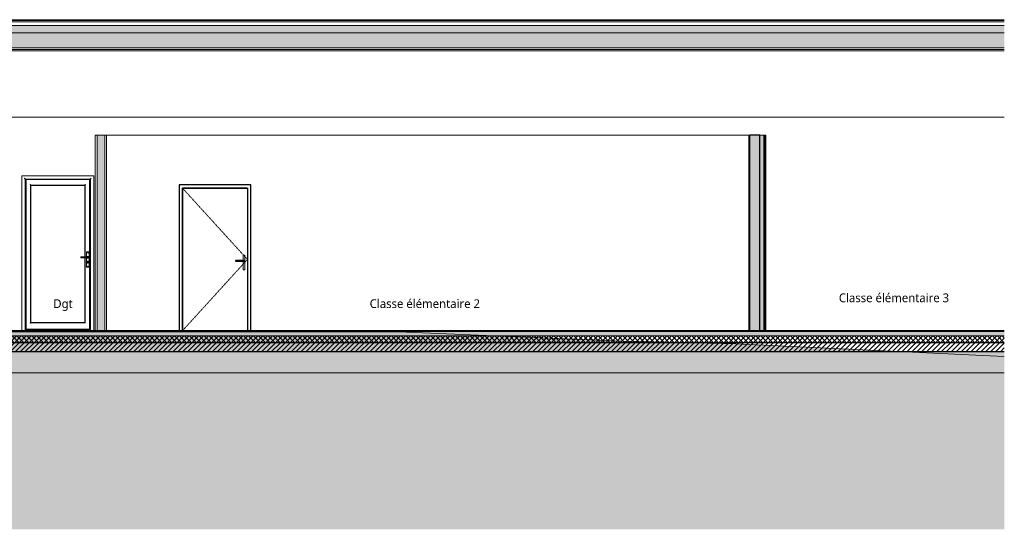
# Model space of a CAD drawing. Header units: millimetres. Extents: x -19731 to 221935, y -2951 to 6011.
# Tile 19 of 41: x 89803 to 103936, y -2849 to 4457. Entities that reach past the tile are written whole.
import ezdxf

# ---------------------------------------------------------------- set-up
doc = ezdxf.new("R2010")
doc.units = ezdxf.units.MM
doc.linetypes.add('A-pointilles', pattern=[0.53, 0, -0.53])
doc.linetypes.add('Tiret', pattern=[2.5, 1.25, -1.25])
for name, color, linetype, lineweight in [('A-AREA-IDEN', 2, 'Continuous', 9), ('A-DOOR', 31, 'Continuous', 25), ('A-DOOR-FRAM', 31, 'Continuous', 25), ('A-FLOR-FNSH', 192, 'Continuous', 13), ('A-FLOR-MCUT', 51, 'Continuous', 13), ('A-FLOR-PATT', 8, 'Continuous', 13), ('A-ROOF', 132, 'Continuous', 13), ('A-ROOF-FNSH', 132, 'Continuous', 13), ('A-ROOF-PATT', 132, 'Continuous', 13), ('A-WALL', 113, 'Continuous', 13), ('A-WALL-FNSH', 113, 'Continuous', 13), ('A-WALL-PATT', 111, 'Continuous', 13), ('C-TOPO-FNSH', 192, 'A-pointilles', 13), ('C-TOPO-PATT', 8, 'Continuous', 100), ('I-WALL', 2, 'Continuous', 13)]:
    doc.layers.add(name, color=color, linetype=linetype, lineweight=lineweight)
doc.styles.add('Trebuchet MS_1', font='trebuc.ttf', dxfattribs={"height": 125})
pattern_1 = [(225, (92766.58, 4457.104), (-88.89959, -177.79988), [15.715, -110.008]), (225, (92733.24, 4379.317), (-88.89959, -177.79988), [15.715, -110.008]), (225, (92722.13, 4457.104), (-88.89959, -177.79988), [15.715, -110.008]), (225, (92688.79, 4379.317), (-88.89959, -177.79988), [15.715, -110.008]), (251.565, (92755.467, 4445.992), (-88.89985, -355.599625), [35.141, -245.986]), (251.565, (92744.354, 4412.655), (-88.89985, -355.599625), [35.141, -245.986]), (251.565, (92711.017, 4445.992), (-88.89985, -355.599625), [35.141, -245.986]), (251.565, (92699.904, 4412.655), (-88.89985, -355.599625), [35.141, -245.986]), (315, (92755.466, 4379.317), (-88.89959, 177.79988), [15.715, -110.008]), (315, (92722.13, 4457.104), (-88.89959, 177.79988), [15.715, -110.008]), (315, (92711.02, 4379.32), (-88.89959, 177.79988), [15.715, -110.008]), (315, (92677.68, 4457.104), (-88.89959, 177.79988), [15.715, -110.008]), (288.435, (92744.354, 4412.655), (-88.89985, 355.599625), [35.141, -245.986]), (288.435, (92733.24, 4445.992), (-88.89985, 355.599625), [35.141, -245.986]), (288.435, (92699.904, 4412.655), (-88.89985, 355.599625), [35.141, -245.986]), (288.435, (92688.79, 4445.992), (-88.89985, 355.599625), [35.141, -245.986])]
pattern_2 = [(315, (100269.19, 1400), (177.8, -88.8996), [15.715, -110.008]), (315, (100346.975, 1366.66), (177.8, -88.8996), [15.715, -110.008]), (315, (100269.19, 1355.55), (177.8, -88.8996), [15.715, -110.008]), (315, (100346.975, 1322.21), (177.8, -88.8996), [15.715, -110.008]), (341.565, (100280.3, 1388.888), (355.5996, -88.89985), [35.141, -245.986]), (341.565, (100313.637, 1377.775), (355.5996, -88.89985), [35.141, -245.986]), (341.565, (100280.3, 1344.438), (355.5996, -88.89985), [35.141, -245.986]), (341.565, (100313.637, 1333.325), (355.5996, -88.89985), [35.141, -245.986]), (45, (100346.975, 1388.89), (-177.8, -88.8996), [15.715, -110.008]), (45, (100269.19, 1355.55), (-177.8, -88.8996), [15.715, -110.008]), (45, (100346.975, 1344.44), (-177.8, -88.8996), [15.715, -110.008]), (45, (100269.19, 1311.1), (-177.8, -88.8996), [15.715, -110.008]), (18.435, (100313.637, 1377.775), (-355.5996, -88.89985), [35.141, -245.986]), (18.435, (100280.3, 1366.662), (-355.5996, -88.89985), [35.141, -245.986]), (18.435, (100313.637, 1333.325), (-355.5996, -88.89985), [35.141, -245.986]), (18.435, (100280.3, 1322.212), (-355.5996, -88.89985), [35.141, -245.986])]

# ---------------------------------------------------------------- blocks, each defined once
blk = doc.blocks.new('PVAR_ Simple pleine-vitrée - Int_PP90_Plein-7724509-COUPE FF_50')
at = {"layer": 'A-DOOR', "linetype": 'Tiret', "lineweight": 13}
for p in [(27387, 2040), (27387, 0)]:
    blk.add_line(p, (28317, 1020), dxfattribs=at)
at = {"layer": 'A-DOOR'}
for p, q in [((28317, 2040), (27387, 2040)), ((27387, 0), (27387, 2040)), ((28317, 2040), (28317, 0)), ((28270, 1006), (28147, 1006)), ((28147, 1006), (28147, 1003)), ((28147, 1003), (28147, 997)), ((28147, 994), (28147, 997)), ((28147, 994), (28270, 994)), ((28273, 1003), (28273, 997))]:
    blk.add_line(p, q, dxfattribs=at)
at = {"layer": 'A-DOOR', "lineweight": 13}
for p, q in [((28279, 1080), (28255, 1080)), ((28255, 1080), (28255, 1006)), ((28255, 994), (28255, 870)), ((28279, 870), (28279, 1080)), ((28255, 870), (28279, 870))]:
    blk.add_line(p, q, dxfattribs=at)
at = {"layer": 'A-DOOR'}
for points, knots in [([(28270, 1006), (28271, 1006), (28271, 1006), (28271, 1006), (28272, 1006), (28272, 1005), (28272, 1005), (28272, 1005), (28273, 1005), (28273, 1005), (28273, 1005), (28273, 1004), (28273, 1004), (28273, 1003), (28273, 1003)], [0, 0, 0, 0, 0.166667, 0.25, 0.333333, 0.375, 0.416667, 0.5, 0.541667, 0.583333, 0.666667, 0.75, 0.833333, 1, 1, 1, 1]), ([(28273, 997), (28273, 997), (28273, 996), (28273, 996), (28273, 995), (28273, 995), (28273, 995), (28272, 995), (28272, 995), (28272, 994), (28272, 994), (28271, 994), (28271, 994), (28271, 994), (28270, 994)], [0, 0, 0, 0, 0.166667, 0.25, 0.333333, 0.416667, 0.458333, 0.5, 0.583333, 0.666667, 0.708333, 0.75, 0.833333, 1, 1, 1, 1])]:
    blk.add_open_spline(points, degree=3, knots=knots, dxfattribs=at)
at = {"layer": 'A-DOOR-FRAM'}
for p, q in [((27337, 2090), (27337, 0)), ((28367, 2090), (27337, 2090)), ((27387, 2040), (27387, 0)), ((27387, 2040), (28317, 2040)), ((28317, 2040), (28317, 0)), ((28367, 0), (28367, 2090))]:
    blk.add_line(p, q, dxfattribs=at)
blk = doc.blocks.new('Porte d_entrée simple - Panneau vitré - 90cm x 205cm-8416537-COUPE FF_50')
at = {"layer": 'A-DOOR'}
for p, q in [((25134, 2166), (25134, 22)), ((26056, 2166), (25134, 2166)), ((26056, 22), (26056, 2166)), ((25208, 113), (25208, 2087)), ((25208, 2087), (25982, 2087)), ((25982, 2087), (25982, 1057)), ((25982, 1044), (25982, 113)), ((25134, 20), (25130, 20)), ((25134, 20), (25134, 22)), ((25134, 20), (26056, 20)), ((25982, 113), (25208, 113)), ((26056, 20), (26056, 22)), ((26060, 20), (26056, 20))]:
    blk.add_line(p, q, dxfattribs=at)
at = {"layer": 'A-DOOR', "lineweight": 13}
for p, q in [((26032, 1057), (25927, 1057)), ((25927, 1057), (25927, 1055)), ((25927, 1046), (25927, 1055)), ((25927, 1046), (25927, 1044)), ((25927, 1044), (26032, 1044)), ((26007, 1124), (26007, 1057)), ((26007, 1044), (26007, 914)), ((26042, 1129), (26012, 1129)), ((26022, 1061), (26035, 1061)), ((26035, 1040), (26022, 1040)), ((26034, 1055), (26034, 1046)), ((26037, 1059), (26037, 1042)), ((26047, 914), (26047, 1124)), ((26012, 909), (26042, 909)), ((26023, 971), (26023, 985)), ((26031, 985), (26031, 971)), ((25112, 5), (25112, 1)), ((25112, 0), (25112, 1)), ((25130, 17), (26060, 17)), ((25130, 7), (26060, 7)), ((26078, 1), (26078, 5)), ((26078, 1), (26078, 0))]:
    blk.add_line(p, q, dxfattribs=at)
for centre, radius, start, end in [((26012, 1124), 5, 90, 180), ((26012, 1124), 5, 90, 135), ((26022, 1056), 5, 90, 160.2918), ((26022, 1045), 5, 185.8238, 270), ((26027, 990), 7.05, 90, 234.0575), ((26027, 1116), 3.95, 0, 180), ((26027, 1116), 3.95, 180, 0), ((26027, 990), 7.05, 305.9425, 90), ((26035, 1059), 2, 0, 90), ((26035, 1042), 2, 270, 0), ((26042, 1124), 5, 0, 90), ((26042, 1124), 5, 45, 90), ((26012, 914), 5, 180, 270), ((26012, 914), 5, 225, 270), ((26027, 971), 3.74, 180, 276.2014), ((26027, 921), 3.95, 0, 180), ((26027, 921), 3.95, 180, 0), ((26028, 971), 3.74, 263.7986, 0), ((26042, 914), 5, 270, 0), ((26042, 914), 5, 270, 315)]:
    blk.add_arc(centre, radius, start, end, dxfattribs=at)
at = {"layer": 'A-DOOR'}
for points, knots in [([(25208, 2087), (25208, 2087), (25208, 2087), (25208, 2088), (25207, 2088), (25207, 2088), (25206, 2089), (25206, 2089), (25206, 2090), (25205, 2090), (25204, 2091), (25204, 2091), (25203, 2092), (25202, 2093), (25201, 2094)], [-1, -1, -1, -1, -0.833333, -0.75, -0.666667, -0.583333, -0.541667, -0.5, -0.416667, -0.375, -0.333333, -0.25, -0.166667, 0, 0, 0, 0]), ([(25989, 2094), (25989, 2093), (25988, 2092), (25986, 2091), (25986, 2091), (25985, 2090), (25985, 2090), (25984, 2089), (25984, 2089), (25983, 2088), (25983, 2088), (25983, 2088), (25982, 2087), (25982, 2087), (25982, 2087)], [0, 0, 0, 0, 0.166667, 0.25, 0.333333, 0.375, 0.416667, 0.5, 0.541667, 0.583333, 0.666667, 0.75, 0.833333, 1, 1, 1, 1]), ([(25201, 106), (25202, 107), (25203, 108), (25204, 109), (25204, 109), (25205, 110), (25206, 110), (25206, 111), (25206, 111), (25207, 112), (25207, 112), (25208, 112), (25208, 113), (25208, 113), (25208, 113)], [0, 0, 0, 0, 0.166667, 0.25, 0.333333, 0.375, 0.416667, 0.5, 0.541667, 0.583333, 0.666667, 0.75, 0.833333, 1, 1, 1, 1]), ([(25989, 106), (25988, 107), (25988, 108), (25986, 109), (25986, 109), (25985, 110), (25985, 110), (25984, 111), (25984, 111), (25983, 112), (25983, 112), (25983, 112), (25982, 113), (25982, 113), (25982, 113)], [0, 0, 0, 0, 0.166667, 0.25, 0.333333, 0.375, 0.416667, 0.5, 0.541667, 0.583333, 0.666667, 0.75, 0.833333, 1, 1, 1, 1])]:
    blk.add_open_spline(points, degree=3, knots=knots, dxfattribs=at)
at = {"layer": 'A-DOOR', "lineweight": 13}
for points, knots in [([(26032, 1057), (26032, 1057), (26032, 1057), (26033, 1057), (26033, 1057), (26033, 1057), (26033, 1057), (26033, 1057), (26033, 1057), (26034, 1056), (26034, 1056), (26034, 1056), (26034, 1055), (26034, 1055)], [0, 0, 0, 0, 0.166667, 0.25, 0.333333, 0.375, 0.416667, 0.5, 0.583333, 0.666667, 0.75, 0.833333, 1, 1, 1, 1]), ([(26034, 1046), (26034, 1046), (26034, 1046), (26034, 1045), (26034, 1045), (26033, 1045), (26033, 1045), (26033, 1044), (26033, 1044), (26033, 1044), (26033, 1044), (26032, 1044), (26032, 1044), (26032, 1044)], [0, 0, 0, 0, 0.166667, 0.25, 0.333333, 0.416667, 0.5, 0.583333, 0.666667, 0.708333, 0.75, 0.833333, 1, 1, 1, 1])]:
    blk.add_open_spline(points, degree=3, knots=knots, dxfattribs=at)
at = {"layer": 'A-DOOR-FRAM'}
for p, q in [((25130, 5), (25130, 2170)), ((25130, 2170), (26060, 2170)), ((26060, 2170), (26060, 5))]:
    blk.add_line(p, q, dxfattribs=at)
for points, knots in [([(25130, 2170), (25130, 2170), (25130, 2170), (25129, 2171), (25129, 2171), (25128, 2172), (25127, 2173), (25127, 2173), (25126, 2174), (25125, 2175), (25124, 2176), (25123, 2177), (25122, 2179), (25120, 2180), (25119, 2181)], [0, 0, 0, 0, 0.166667, 0.25, 0.333333, 0.416667, 0.458333, 0.5, 0.583333, 0.666667, 0.708333, 0.75, 0.833333, 1, 1, 1, 1]), ([(26071, 2181), (26070, 2180), (26069, 2179), (26067, 2177), (26066, 2176), (26065, 2175), (26064, 2174), (26063, 2173), (26063, 2173), (26062, 2172), (26062, 2171), (26061, 2171), (26060, 2170), (26060, 2170), (26060, 2170)], [-1, -1, -1, -1, -0.833333, -0.75, -0.666667, -0.625, -0.583333, -0.5, -0.458333, -0.416667, -0.333333, -0.25, -0.166667, 0, 0, 0, 0])]:
    blk.add_open_spline(points, degree=3, knots=knots, dxfattribs=at)

msp = doc.modelspace()

# ---------------------------------------------------------------- hatches: boundary and pattern name
at = {"layer": 'A-FLOR-PATT'}
h = msp.add_hatch(dxfattribs=at)
h.set_pattern_fill('FP_51', color=256, style=0, pattern_type=2)
h.set_pattern_definition([(0, (60718.01, 3183.113), (203.2, 50.8), [16.764, -135.636, 16.764, -135.636, -812.8]), (0, (60718.01, 3183.113), (203.2, 50.8), [-304.8, 16.764, -288.036, 16.764, -135.636, -355.6]), (0, (60718.01, 3183.113), (203.2, 50.8), [-762, 16.764, -84.836, 16.764, -237.236]), (120, (60794.21, 3208.513), (-145.59409, 150.57636), [16.764, -135.636, 16.764, -135.636, -812.8]), (120, (60794.21, 3208.513), (-145.59409, 150.57636), [-304.8, 16.764, -288.036, 16.764, -135.636, -355.6]), (120, (60794.21, 3208.513), (-145.59409, 150.57636), [-762, 16.764, -84.836, 16.764, -237.236]), (240, (60819.61, 3310.113), (-57.60591, -201.37636), [16.764, -135.636, 16.764, -135.636, -812.8]), (240, (60819.61, 3310.113), (-57.60591, -201.37636), [-304.8, 16.764, -288.036, 16.764, -135.636, -355.6]), (240, (60819.61, 3310.113), (-57.60591, -201.37636), [-762, 16.764, -84.836, 16.764, -237.236])])
h.paths.add_polyline_path([(78156.8, -75), (103935.8, -75), (103935.8, -15), (78156.8, -15), (78156.8, -67.4)])
h = msp.add_hatch(dxfattribs=at)
h.set_pattern_fill('FP_53', color=256, angle=-225, style=0, pattern_type=2)
h.set_pattern_definition([(225, (92588.505, -1e-10), (35.35534, -35.35534), []), (315, (92588.505, -1e-10), (35.35534, 35.35534), [])])
h.paths.add_polyline_path([(87946.6, -175), (103935.8, -175), (103935.8, -75), (78156.8, -75), (78156.8, -175), (87831.5, -175)])
h = msp.add_hatch(dxfattribs=at)
h.set_pattern_fill('FP_54', color=256, angle=-225, style=0, pattern_type=2)
h.set_pattern_definition([(225, (92588.505, -1e-10), (35.35534, -35.35534), [])])
h.paths.add_polyline_path([(103935.8, -305), (103935.8, -175), (78156.8, -175), (78156.8, -305), (102095.3, -305)])
h = msp.add_hatch(dxfattribs=at)
h.set_pattern_fill('FP_52', color=256, angle=-41.9872, style=0, pattern_type=2)
h.set_pattern_definition([(48.0128, (92498.5055, -125), (1000.000123, 1125.000363), [16.817, -1664.886]), (4.9698, (92509.7555, -112.5), (-1500.0002544, -125.0019374), [28.858, -2856.991]), (312.5108, (92538.505, -110), (-1250.0084237, 1374.9927108), [20.349, -2014.504]), (87.2738, (92587.2557, -78.75), (-124.9955135, -2500.0002372), [26.28, -2601.695]), (112.8338, (92588.5053, -52.4994), (625.0042988, -1499.9985455), [25.769, -2551.172]), (177.2738, (92578.5056, -28.7504), (2500.0002372, -124.9955135), [26.28, -2601.695]), (217.6938, (92552.2555, -27.5), (1625.0100404, 1249.9877617), [34.754, -3440.606]), (252.2558, (92524.755, -48.7505), (-874.977428, -2750.0070075), [32.811, -3248.29]), (301.4298, (92514.7555, -80), (1000.0070216, -1624.9956933), [26.369, -2610.509]), (355.2368, (92528.505, -102.5), (-1375.000835, 124.9897056), [30.104, -1475.095]), (42.3978, (92558.5054, -104.9996), (1499.9919336, 1375.0093658), [38.931, -3854.172]), (318.8141, (92463.506, -77.5), (875.000274, -749.999582), [13.288, -1315.48]), (351.4688, (92473.505, -86.25), (-1624.9983925, 250.0125126), [25.28, -2502.689]), (44.9998, (92498.505, -90), (0.00044, 124.9995), [17.678, -159.099]), (23.1988, (92507.255, -105), (-624.998536, -250.00238), [9.52, -942.452]), (111.8018, (92516.006, -101.25), (125.00263, -374.999556), [13.463, -659.683]), (210.9638, (92511.005, -88.75), (-375.00016, -250.000118), [21.866, -707.003]), (341.5648, (92492.255, -100), (-249.99932, 125.00056), [15.811, -379.473]), (196.3898, (92588.505, -101.25), (-1249.9981067, -375.0054432), [22.15, -2192.856]), (250.3458, (92567.255, -107.5), (500.008526, 1374.996549), [18.583, -1839.676]), (113.1988, (92492.255, -125), (250.00238, -624.998536), [19.039, -932.932]), (163.6108, (92484.7554, -107.5004), (1250.0020337, -374.9923533), [22.15, -2192.856]), (159.4438, (92588.505, -23.75), (624.999753, -250.001696), [21.36, -1046.64]), (114.7748, (92568.506, -16.25), (624.991955, -1375.003089), [17.897, -1771.83]), (246.8018, (92491.005, -0.0006), (-249.99623, -625.002073), [19.039, -932.932]), (197.3538, (92483.506, -17.5), (1625.0025122, 499.9936703), [20.954, -2074.428]), (249.4438, (92552.255, 0.0006), (250.001696, 624.999753), [10.68, -1057.321]), (281.3098, (92498.505, 0.0004), (124.998366, -500.000533), [6.374, -631.004]), (345.9638, (92499.755, -6.25), (-374.999704, 124.999666), [25.769, -489.619]), (6.0088, (92524.7556, -12.5), (-1250.0000584, -124.9952635), [23.881, -2364.24]), (123.6898, (92511.005, -77.5), (124.99858, -250.00063), [18.028, -432.666]), (173.1568, (92501.0053, -62.5003), (-2124.998503, 250.016252), [31.474, -3115.945]), (240.9458, (92469.755, -58.75), (499.993725, 875.00349), [12.87, -1274.084]), (269.9998, (92463.5, -70), (124.9996, -125.0004), [7.5, -117.5]), (300.2568, (92527.256, -16.25), (-500.0052535, 874.996942), [17.365, -1719.19]), (228.0128, (92536.005, -31.25), (-1000.000123, -1125.000363), [33.634, -1648.069]), (179.9998, (92513.5, -56.25), (-125.0004, -124.9996), [32.5, -92.5]), (145.3048, (92481.006, -56.25), (1249.99914, -875.0012817), [19.764, -1956.659]), (74.0548, (92464.756, -45), (124.998327, 500.000298), [18.2, -891.814]), (27.6458, (92469.755, -27.5), (2375.0040554, 1249.9930693), [29.633, -2933.684]), (355.4258, (92496.005, -13.75), (1624.9994053, -125.0079832), [31.35, -3103.634])])
h.paths.add_polyline_path([(103935.8, -605), (103935.8, -305), (78496.8, -305), (78496.8, -605), (102095.3, -605)])
at = {"layer": 'A-ROOF-PATT'}
h = msp.add_hatch(dxfattribs=at)
h.set_pattern_fill('FP_46', color=256, angle=-225, style=0, pattern_type=2)
h.set_pattern_definition(pattern_1)
h.paths.add_polyline_path([(103935.8, 4266.6), (103935.8, 4372.4), (78496.8, 4372.4), (78496.8, 4266.6), (100254.9, 4266.6)])
h = msp.add_hatch(dxfattribs=at)
h.set_pattern_fill('FP_46', color=256, angle=-225, style=0, pattern_type=2)
h.set_pattern_definition(pattern_1)
h.paths.add_polyline_path([(103935.8, 4054.9), (103935.8, 4266.6), (78496.8, 4266.6), (78496.8, 4054.9), (100254.9, 4054.9)])
at = {"layer": 'A-WALL-PATT'}
h = msp.add_hatch(dxfattribs=at)
h.set_pattern_fill('FP_61', color=256, angle=135, style=0, pattern_type=2)
h.set_pattern_definition([(135, (91048.506, 1400), (-177.8, 88.8996), [15.715, -110.008]), (135, (90970.72, 1433.34), (-177.8, 88.8996), [15.715, -110.008]), (135, (91048.506, 1444.45), (-177.8, 88.8996), [15.715, -110.008]), (135, (90970.72, 1477.79), (-177.8, 88.8996), [15.715, -110.008]), (161.565, (91037.394, 1411.113), (-355.5996, 88.89985), [35.141, -245.986]), (161.565, (91004.056, 1422.225), (-355.5996, 88.89985), [35.141, -245.986]), (161.565, (91037.393, 1455.562), (-355.5996, 88.89985), [35.141, -245.986]), (161.565, (91004.056, 1466.675), (-355.5996, 88.89985), [35.141, -245.986]), (225, (90970.72, 1411.11), (177.8, 88.8996), [15.715, -110.008]), (225, (91048.506, 1444.45), (177.8, 88.8996), [15.715, -110.008]), (225, (90970.72, 1455.56), (177.8, 88.8996), [15.715, -110.008]), (225, (91048.506, 1488.9), (177.8, 88.8996), [15.715, -110.008]), (198.435, (91004.056, 1422.225), (355.5996, 88.89985), [35.141, -245.986]), (198.435, (91037.394, 1433.337), (355.5996, 88.89985), [35.141, -245.986]), (198.435, (91004.056, 1466.675), (355.5996, 88.89985), [35.141, -245.986]), (198.435, (91037.394, 1477.787), (355.5996, 88.89985), [35.141, -245.986])])
h.paths.add_polyline_path([(91023.5, 0), (91023.5, 2800), (90913.5, 2800), (90913.5, 0), (90937.4, 0)])
h = msp.add_hatch(dxfattribs=at)
h.set_pattern_fill('FP_42', color=256, style=0, pattern_type=2)
h.set_pattern_definition([(45, (60718.01, 3183.11), (-112.2532, 112.2532), []), (45, (60757.7, 3183.11), (0, 224.5064), []), (45, (60678.32, 3183.11), (0, 224.5064), [])])
h.paths.add_polyline_path([(100281.2, 0), (100281.2, 2800), (100269.2, 2800), (100269.2, 0)])
h = msp.add_hatch(dxfattribs=at)
h.set_pattern_fill('FP_59', color=256, angle=-225, style=0, pattern_type=2)
h.set_pattern_definition(pattern_2)
h.paths.add_polyline_path([(100426.2, 0), (100426.2, 2800), (100281.2, 2800), (100281.2, 0)])
h = msp.add_hatch(dxfattribs=at)
h.set_pattern_fill('FP_59', color=256, angle=-225, style=0, pattern_type=2)
h.set_pattern_definition(pattern_2)
h.paths.add_polyline_path([(100486.2, 0), (100486.2, 2800), (100426.2, 2800), (100426.2, 0)])
at = {"layer": 'C-TOPO-PATT', "lineweight": 13}
h = msp.add_hatch(dxfattribs=at)
h.set_pattern_fill('FP_64', color=256, style=0, pattern_type=2)
h.set_pattern_definition([(45, (63575.51, 6040.61), (213.84253, 356.40374), [1612.9, -806.45]), (135, (63575.51, 6040.61), (213.84253, -356.40374), [1612.9, -806.45])])
h.paths.add_polyline_path([(45040.1, -2849.3), (103935.8, -2849.3), (103935.8, -374.2), (100080, -191.8), (98459, -150.3), (95238.3, -20), (78156.8, -20), (78156.8, -605), (75956.8, -605), (75956.8, -20), (61374.4, -20.5), (59303.9, -46.4), (58613.7, -51.6), (55507.9, -60.6), (55040.9, -61), (53533.8, -44.2), (52496.2, -60.8), (52172, -61), (50101.4, -65.4), (49865, -65), (48945.1, -120.7), (47225.1, -46.5), (46075.4, -36.2), (45448.8, -58), (45081.1, -63.3), (45040.1, -63.3), (45040.1, -623.8)])

# ---------------------------------------------------------------- linework, layer by layer
at = {"layer": 'A-FLOR-FNSH', "color": 7}
for p, q in [((103935.8, 0), (75956.8, 0)), ((78522.8, -605), (103935.8, -605))]:
    msp.add_line(p, q, dxfattribs=at)
at = {"layer": 'A-FLOR-FNSH', "color": 250, "lineweight": 25}
for p, q in [((103935.8, -175), (75956.8, -175)), ((103935.8, -305), (78064.8, -305))]:
    msp.add_line(p, q, dxfattribs=at)
at = {"layer": 'A-FLOR-MCUT'}
for p, q in [((103935.8, -15), (75956.8, -15)), ((103935.8, -75), (75956.8, -75))]:
    msp.add_line(p, q, dxfattribs=at)
at = {"layer": 'A-ROOF'}
for p, q in [((78258, 4446.5), (103935.8, 4446.5)), ((78356.8, 4425.4), (103935.8, 4425.4)), ((78496.8, 4372.4), (103935.8, 4372.4)), ((78496.8, 4266.6), (103935.8, 4266.6)), ((78522.8, 4054.9), (103935.8, 4054.9)), ((78522.8, 4028.5), (103935.8, 4028.5))]:
    msp.add_line(p, q, dxfattribs=at)
at = {"layer": 'A-ROOF-FNSH', "color": 7}
for p, q in [((103935.8, 4457.1), (78258, 4457.1)), ((78522.8, 4012.6), (103935.8, 4012.6))]:
    msp.add_line(p, q, dxfattribs=at)
at = {"layer": 'A-WALL'}
for p, q in [((103935.8, 3061.6), (78522.8, 3061.6)), ((90913.5, 2800), (90913.5, 0)), ((91023.5, 2800), (91023.5, 0)), ((100486.2, 0), (100486.2, 2800)), ((100499.2, 0), (100499.2, 2800)), ((89835.2, 0), (89835.2, 2220)), ((89835.2, 2220), (90865.2, 2220)), ((90865.2, 2220), (90865.2, 0))]:
    msp.add_line(p, q, dxfattribs=at)
at = {"layer": 'A-WALL', "color": 7}
for p, q in [((91023.5, 2800), (90913.5, 2800)), ((100281.2, 2800), (100269.2, 2800)), ((100269.2, 2800), (100269.2, 0)), ((100486.2, 2800), (100426.2, 2800)), ((90913.5, 0), (91023.5, 0)), ((100269.2, 0), (100281.2, 0)), ((100426.2, 0), (100486.2, 0))]:
    msp.add_line(p, q, dxfattribs=at)
at = {"layer": 'A-WALL', "color": 250, "lineweight": 25}
for p, q in [((100426.2, 2800), (100281.2, 2800)), ((100281.2, 0), (100281.2, 2800)), ((100426.2, 0), (100426.2, 2800)), ((100281.2, 0), (100426.2, 0))]:
    msp.add_line(p, q, dxfattribs=at)
at = {"layer": 'A-WALL-FNSH', "color": 7}
for p, q in [((90888.5, 2800), (90888.5, 0)), ((90913.5, 2800), (90888.5, 2800)), ((91048.5, 2800), (91023.5, 2800)), ((91048.5, 0), (91048.5, 2800)), ((100512.2, 2800), (100486.2, 2800)), ((100512.2, 0), (100512.2, 2800)), ((90888.5, 0), (90913.5, 0)), ((91023.5, 0), (91048.5, 0)), ((100486.2, 0), (100512.2, 0))]:
    msp.add_line(p, q, dxfattribs=at)
at = {"layer": 'C-TOPO-FNSH', "color": 7, "linetype": 'Continuous'}
for p, q in [((95238.3, -20), (78156.8, -20)), ((98459, -150.3), (95238.3, -20)), ((100080, -191.8), (98459, -150.3)), ((103935.8, -374.2), (100080, -191.8))]:
    msp.add_line(p, q, dxfattribs=at)
at = {"layer": 'C-TOPO-FNSH', "color": 40}
msp.add_line((103935.8, -605), (78156.8, -605), dxfattribs=at)
at = {"layer": 'I-WALL'}
for p, q in [((100269.2, 2800), (91048.5, 2800)), ((92092.4, 0), (92092.4, 2090)), ((92092.4, 2090), (93122.4, 2090)), ((93122.4, 2090), (93122.4, 0))]:
    msp.add_line(p, q, dxfattribs=at)

# ---------------------------------------------------------------- block references
at = {"layer": 'A-DOOR', "lineweight": 13}
msp.add_blockref('Porte d_entrée simple - Panneau vitré - 90cm x 205cm-8416537-COUPE FF_50', (64755.1, 0), dxfattribs=at)
at = {"layer": 'A-DOOR-FRAM'}
msp.add_blockref('PVAR_ Simple pleine-vitrée - Int_PP90_Plein-7724509-COUPE FF_50', (64755.1, 0), dxfattribs=at)

# ---------------------------------------------------------------- texts
at = {"layer": 'A-AREA-IDEN', "char_height": 125, "width": 1992.193, "attachment_point": 1, "style": 'Trebuchet MS_1', "bg_fill": 3, "box_fill_scale": 1.25, "bg_fill_color": 256, "bg_fill_true_color": 13158600, "bg_fill_transparency": 0}
for s, insert in [('Classe élémentaire 2', (94826.9, 448.4)), ('Classe élémentaire 3', (101560.5, 532))]:
    msp.add_mtext(s, dxfattribs=dict(at, insert=insert))

# ---------------------------------------------------------------- next in the draw order: texts
at = {"layer": 'A-AREA-IDEN', "insert": (90286, 448.4), "char_height": 125, "width": 324.683, "attachment_point": 1, "style": 'Trebuchet MS_1', "bg_fill": 3, "box_fill_scale": 1.25, "bg_fill_color": 256, "bg_fill_true_color": 13158600, "bg_fill_transparency": 0}
msp.add_mtext('Dgt', dxfattribs=at)

doc.saveas('drawing.dxf')
